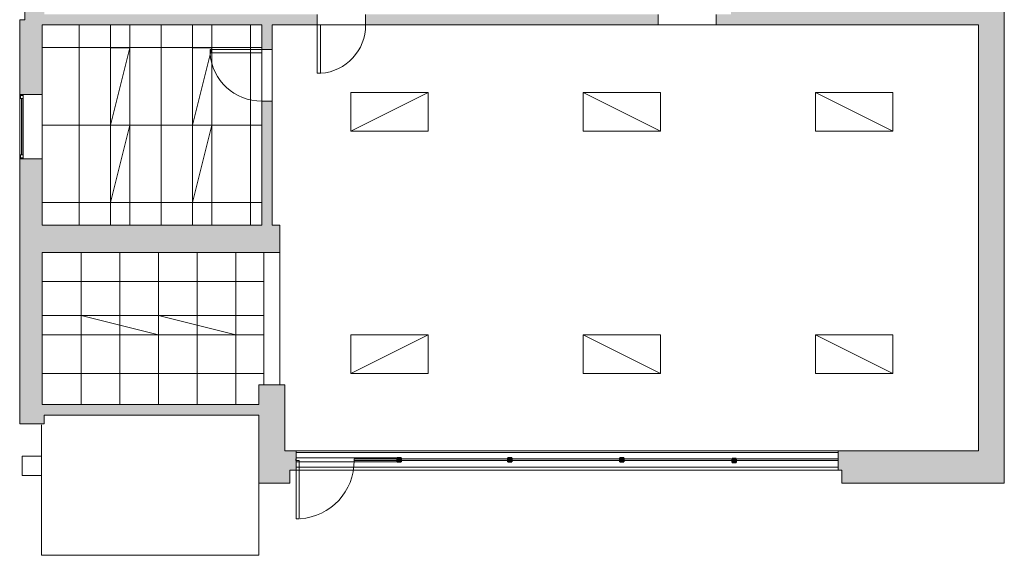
# Model space of a CAD drawing. Header units: inches. Extents: x -227 to 383, y -427 to 438.
# Tile 1 of 2: x -227 to 383, y -427 to -95. Entities that reach past the tile are written whole.
import ezdxf

# ---------------------------------------------------------------- set-up
doc = ezdxf.new("R2010")
doc.units = ezdxf.units.IN
doc.header["$MEASUREMENT"] = 0
doc.linetypes.add('Dash 1_16_', pattern=[0.125, 0.0625, -0.0625])
for name, color, linetype, lineweight in [('A-COLS', 52, 'Continuous', 9), ('A-DETL-MBND', 5, 'Continuous', 9), ('A-DETL-THIN', 151, 'Continuous', 9), ('A-DOOR', 31, 'Continuous', 9), ('A-GLAZ', 151, 'Continuous', 9), ('A-WALL', 90, 'Continuous', 9), ('A-WALL-PATT', 111, 'Continuous', 9), ('E-ELEC-FIXT', 91, 'Continuous', 9)]:
    doc.layers.add(name, color=color, linetype=linetype, lineweight=lineweight)
pattern_1 = [(270, (-107.716, -160.327), (-24, -1e-15), []), (180, (-107.716, -160.327), (6e-15, 48), [])]

# ---------------------------------------------------------------- blocks, each defined once
blk = doc.blocks.new('Planitar - Single Door_Flush Panel - 2_-8_ x 6_-8_-3185132-Main Floor')
at = {"layer": 'A-DOOR', "lineweight": 18}
for p, q in [((14, 3.25), (14, 35.26)), ((16, 35.26), (14, 35.26)), ((16, 3.25), (16, 35.26)), ((16, 3.25), (14, 3.25))]:
    blk.add_line(p, q, dxfattribs=at)
at = {"layer": 'A-DOOR'}
blk.add_arc((15.77, 3.55), 31.78, 93.86026, 180.54102, dxfattribs=at)
blk = doc.blocks.new('Planitar - Single Door_Flush Panel - 2_-6_ x 6_-8_-3186139-Main Floor')
at = {"layer": 'A-DOOR', "lineweight": 18}
for p, q in [((12.99, 3.25), (12.99, 33.25)), ((15, 33.25), (12.99, 33.25)), ((15, 3.25), (15, 33.25)), ((15, 3.25), (12.99, 3.25))]:
    blk.add_line(p, q, dxfattribs=at)
at = {"layer": 'A-DOOR'}
blk.add_arc((14.77, 3.55), 29.77, 93.991, 180.57751, dxfattribs=at)
blk = doc.blocks.new('Planitar-Fixed - 24_ x 48_-3187146-Main Floor')
at = {"layer": 'A-GLAZ', "lineweight": 18}
for p, q in [((-20, 7.51), (-19.25, 7.51)), ((-19.25, 7.51), (-19.25, 5.28)), ((-19.25, 7.01), (-17.52, 7.01)), ((-17.52, 7.01), (-17.52, 5.28)), ((17.52, 7.01), (17.52, 5.28)), ((19.25, 7.01), (17.52, 7.01)), ((19.25, 7.51), (19.25, 5.28)), ((19.96, 7.51), (19.25, 7.51)), ((-19.25, 5.28), (-17.52, 5.28)), ((17.52, 5.28), (19.25, 5.28)), ((-20, -6.49), (-18.74, -6.49)), ((20, -6.49), (18.74, -6.49))]:
    blk.add_line(p, q, dxfattribs=at)
at = {"layer": 'A-GLAZ'}
for p, q in [((20, 7.51), (-20, 7.51)), ((-20, 5.28), (-20, 7.51)), ((20, 5.28), (20, 7.51)), ((20, 5.28), (-20, 5.28)), ((-20, 5.28), (-20, -6.49)), ((-20, 5.28), (20, 5.28)), ((20, 5.28), (-20, 5.28)), ((-20, -6.49), (-20, 5.28)), ((20, -6.49), (20, 5.28)), ((20, -6.49), (20, 5.28)), ((-20, -6.49), (20, -6.49)), ((-20, -6.49), (20, -6.49))]:
    blk.add_line(p, q, dxfattribs=at)
at = {"layer": 'A-GLAZ', "lineweight": 25}
blk.add_line((-17.52, 6.15), (17.52, 6.15), dxfattribs=at)
blk = doc.blocks.new('Planitar - Single Door_Flush Panel - 3_-0_ x 6_-8_-3188645-Main Floor')
at = {"layer": 'A-DOOR', "lineweight": 18}
for p, q in [((16, 0.5), (16, 36.52)), ((18.01, 36.52), (16, 36.52)), ((18.01, 0.5), (18.01, 36.52)), ((18.01, 0.5), (16, 0.5))]:
    blk.add_line(p, q, dxfattribs=at)
at = {"layer": 'A-DOOR'}
blk.add_arc((17.78, 0.8), 35.8, 93.63321, 180.48033, dxfattribs=at)
blk = doc.blocks.new('1x4 Flourescent Light - 1x4 Flourescent Light-3208144-Main Floor')
at = {"layer": 'A-DETL-MBND'}
for p, q in [((6, 24), (-6, -24)), ((-6, -24), (-6, 24)), ((-6, 24), (6, 24)), ((6, 24), (6, -24)), ((6, -24), (-6, -24))]:
    blk.add_line(p, q, dxfattribs=at)
blk = doc.blocks.new('1x4 Flourescent Light - 1x4 Flourescent Light-3210920-Main Floor')
at = {"layer": 'A-DETL-MBND'}
for p, q in [((6, 24), (-6, -24)), ((-6, -24), (-6, 24)), ((-6, 24), (6, 24)), ((6, 24), (6, -24)), ((6, -24), (-6, -24))]:
    blk.add_line(p, q, dxfattribs=at)
blk = doc.blocks.new('2x4 Flourescent Light - 2x4 Flourescent Light-3206171-Main Floor')
at = {"layer": 'A-DETL-MBND'}
for p, q in [((12, 24), (-12, -24)), ((-12, -24), (-12, 24)), ((-12, 24), (12, 24)), ((12, 24), (12, -24)), ((12, -24), (-12, -24))]:
    blk.add_line(p, q, dxfattribs=at)
blk = doc.blocks.new('2x4 Flourescent Light - 2x4 Flourescent Light-3216411-Main Floor')
at = {"layer": 'A-DETL-MBND'}
for p, q in [((12, -24), (-12, 24)), ((12, 24), (-12, 24)), ((-12, 24), (-12, -24)), ((12, -24), (12, 24)), ((-12, -24), (12, -24))]:
    blk.add_line(p, q, dxfattribs=at)
blk = doc.blocks.new('Rectangular Column 3D - Family8-3283566-Main Floor')
at = {"layer": 'A-COLS'}
for p, q in [((0, 0), (0, 12)), ((0, 12), (12, 12)), ((12, 12), (12, 0)), ((12, 0), (0, 0))]:
    blk.add_line(p, q, dxfattribs=at)

msp = doc.modelspace()

# ---------------------------------------------------------------- hatches: boundary and pattern name
at = {"layer": 'A-DETL-MBND'}
h = msp.add_hatch(dxfattribs=at)
h.set_pattern_fill('FP_18', color=256, style=0, pattern_type=2)
h.set_pattern_definition([(270, (-189.832, -160.327), (-24, -1e-15), []), (180, (-189.83, -160.327), (6e-15, 48), [])])
h.paths.add_polyline_path([(-170.46, -222.45), (-170.46, -98.2), (-212.71, -98.2), (-212.71, -222.45), (-210.18, -222.45)], flags=0)
h = msp.add_hatch(dxfattribs=at)
h.set_pattern_fill('FP_17', color=256, style=0, pattern_type=2)
h.set_pattern_definition([(270, (-98.46, -64.327), (-24, -1e-15), []), (180, (-98.46, -64.327), (6e-15, 48), [])])
h.paths.add_polyline_path([(-170.46, -222.45), (-158.46, -222.45), (-158.46, -98.2), (-170.46, -98.2), (-170.46, -220.69)], flags=0)
h = msp.add_hatch(dxfattribs=at)
h.set_pattern_fill('FP_16', color=256, style=0, pattern_type=2)
h.set_pattern_definition([(270, (-139.088, -160.327), (-24, -1e-15), []), (180, (-139.09, -160.327), (6e-15, 48), [])])
h.paths.add_polyline_path([(-119.72, -222.45), (-119.72, -98.2), (-158.46, -98.2), (-158.46, -222.45)], flags=0)
h = msp.add_hatch(dxfattribs=at)
h.set_pattern_fill('FP_6', color=256, style=0, pattern_type=2)
h.set_pattern_definition(pattern_1)
h.paths.add_polyline_path([(-107.72, -222.45), (-107.72, -98.2), (-119.72, -98.2), (-119.72, -222.45)], flags=0)
h = msp.add_hatch(dxfattribs=at)
h.set_pattern_fill('FP_6', color=256, style=0, pattern_type=2)
h.set_pattern_definition(pattern_1)
h.paths.add_polyline_path([(-86.35, -222.45), (-76.72, -222.45), (-76.72, -98.2), (-107.72, -98.2), (-107.72, -222.45)], flags=0)
h = msp.add_hatch(dxfattribs=at)
h.set_pattern_fill('FP_14', color=256, style=0, pattern_type=2)
h.set_pattern_definition([(270, (-212.71, -665.452), (-24, -1e-15), []), (180, (-212.71, -665.452), (3e-15, 24), [])])
h.paths.add_polyline_path([(-203.32, -278.45), (-75.47, -278.45), (-75.47, -239.45), (-212.71, -239.45), (-212.71, -278.45)], flags=0)
h = msp.add_hatch(dxfattribs=at)
h.set_pattern_fill('FP_15', color=256, style=0, pattern_type=2)
h.set_pattern_definition([(0, (75.29, -206.452), (0, -24), []), (270, (75.29, -206.452), (-24, -1e-15), [])])
h.paths.add_polyline_path([(-75.47, -290.45), (-75.47, -278.45), (-212.71, -278.45), (-212.71, -290.45), (-86.35, -290.45)], flags=0)
h = msp.add_hatch(dxfattribs=at)
h.set_pattern_fill('FP_8', color=256, style=0, pattern_type=2)
h.set_pattern_definition([(0, (75.29, -218.452), (0, -24), []), (270, (75.29, -218.452), (-24, -1e-15), [])])
h.paths.add_polyline_path([(-86.35, -333.7), (-78.47, -333.7), (-78.47, -321.45), (-75.47, -321.45), (-75.47, -290.45), (-212.71, -290.45), (-212.71, -333.7), (-193.45, -333.7)], flags=0)
at = {"layer": 'A-WALL-PATT'}
h = msp.add_hatch(color=9, dxfattribs=at)
h.paths.add_polyline_path([(-211.47, -94.95), (-211.47, -68.67), (-223.47, -68.67), (-223.47, -94.95), (-212.71, -94.95)], flags=0)
h.paths.add_polyline_path([(-220.39, -28.67), (-211.47, -28.67), (-211.47, 10.39), (-223.47, 10.39), (-223.47, -28.67), (-221.23, -28.67)], flags=0)
h.paths.add_polyline_path([(-211.47, 50.39), (-211.47, 88.55), (-223.47, 88.55), (-223.47, 50.39), (-220.39, 50.39)], flags=0)
h.paths.add_polyline_path([(-211.47, 128.55), (-211.47, 222.55), (-223.47, 222.55), (-223.47, 128.55), (-220.39, 128.55)], flags=0)
for points in [[(362.53, -98.2), (362.53, -88.2), (214.03, -88.2), (214.03, -98.2), (315.76, -98.2)], [(383.44, -98.2), (383.44, -88.2), (362.53, -88.2), (362.53, -98.2), (367.44, -98.2)], [(367.44, -382.45), (383.44, -382.45), (383.44, -98.2), (367.44, -98.2), (367.44, -362.45)], [(-65.47, -239.45), (-65.47, -222.45), (-212.71, -222.45), (-212.71, -239.45), (-86.35, -239.45)], [(-62.47, -382.45), (-62.47, -321.45), (-78.47, -321.45), (-78.47, -382.45)], [(-211.47, -345.7), (-211.47, -333.7), (-226.71, -333.7), (-226.71, -345.7), (-220.39, -345.7)], [(-78.47, -340.2), (-78.47, -333.7), (-211.47, -333.7), (-211.47, -340.2), (-86.35, -340.2)], [(-62.47, -382.45), (-59.28, -382.45), (-59.28, -362.45), (-62.47, -362.45), (-62.47, -370.22)], [(367.44, -382.45), (367.44, -362.45), (282.72, -362.45), (282.72, -382.45)], [(9.72, -369.2), (9.72, -366.7), (7.22, -366.7), (7.22, -369.2)], [(78.22, -369.2), (78.22, -366.7), (75.72, -366.7), (75.72, -369.2)], [(147.72, -369.2), (147.72, -366.7), (145.22, -366.7), (145.22, -369.2)], [(217.22, -369.7), (217.22, -367.2), (214.72, -367.2), (214.72, -369.7)]]:
    msp.add_hatch(color=9, dxfattribs=at).paths.add_polyline_path(points, flags=0)
h = msp.add_hatch(color=9, dxfattribs=at)
h.paths.add_polyline_path([(-212.71, -333.7), (-212.71, -181.33), (-226.71, -181.33), (-226.71, -333.7), (-220.39, -333.7)], flags=0)
h.paths.add_polyline_path([(-220.39, -141.33), (-212.71, -141.33), (-212.71, -94.95), (-226.71, -94.95), (-226.71, -141.33), (-224.48, -141.33)], flags=0)
h = msp.add_hatch(color=9, dxfattribs=at)
h.paths.add_polyline_path([(214.03, -98.2), (214.03, -91.7), (204.92, -91.7), (204.92, -98.2)], flags=0)
h.paths.add_polyline_path([(168.9, -98.2), (168.9, -91.7), (-12.39, -91.7), (-12.39, -98.2), (47.69, -98.2)], flags=0)
h.paths.add_polyline_path([(-42.39, -98.2), (-42.39, -91.7), (-211.47, -91.7), (-211.47, -94.95), (-212.71, -94.95), (-212.71, -98.2), (-70.22, -98.2)], flags=0)
h = msp.add_hatch(color=9, dxfattribs=at)
h.paths.add_polyline_path([(-70.22, -222.45), (-70.22, -145.46), (-76.72, -145.46), (-76.72, -222.45)], flags=0)
h.paths.add_polyline_path([(-76.72, -113.45), (-70.22, -113.45), (-70.22, -98.2), (-76.72, -98.2)], flags=0)
h = msp.add_hatch(color=9, dxfattribs=at)
h.paths.add_polyline_path([(280.47, -374.45), (282.72, -374.45), (282.72, -362.45), (280.47, -362.45), (280.47, -368.45)], flags=0)
h.paths.add_polyline_path([(-55.47, -374.45), (-55.47, -362.45), (-59.28, -362.45), (-59.28, -374.45)], flags=0)
h = msp.add_hatch(color=9, dxfattribs=at)
h.paths.add_polyline_path([(280.47, -368.45), (280.47, -367.45), (217.22, -367.45), (217.22, -368.45)], flags=0)
h.paths.add_polyline_path([(214.72, -368.45), (214.72, -367.45), (147.72, -367.45), (147.72, -368.45)], flags=0)
h.paths.add_polyline_path([(145.22, -368.45), (145.22, -367.45), (78.22, -367.45), (78.22, -368.45)], flags=0)
h.paths.add_polyline_path([(75.72, -368.45), (75.72, -367.45), (9.72, -367.45), (9.72, -368.45), (47.69, -368.45)], flags=0)
h.paths.add_polyline_path([(7.22, -368.45), (7.22, -367.45), (-19.45, -367.45), (-19.45, -368.45)], flags=0)
h.paths.add_polyline_path([(-55.53, -368.45), (-55.47, -368.45), (-55.47, -367.45), (-55.53, -367.45)], flags=0)

# ---------------------------------------------------------------- linework, layer by layer
at = {"layer": 'A-DETL-MBND'}
for p, q in [((-170.46, -222.45), (-170.46, -98.2)), ((-158.46, -222.45), (-158.46, -98.2)), ((-119.72, -222.45), (-119.72, -98.2)), ((-107.72, -98.2), (-107.72, -222.45)), ((-75.47, -239.45), (-75.47, -321.45)), ((-65.47, -321.45), (-65.47, -239.45)), ((-75.47, -278.45), (-212.71, -278.45)), ((-212.71, -290.45), (-75.47, -290.45)), ((280.47, -363.45), (-55.47, -363.45)), ((7.22, -366.7), (-55.47, -366.7)), ((7.22, -369.2), (-55.47, -369.2)), ((-55.47, -372.45), (280.47, -372.45))]:
    msp.add_line(p, q, dxfattribs=at)
at = {"layer": 'A-DETL-THIN', "linetype": 'Dash 1_16_'}
for p, q in [((-213.22, -427.2), (-213.22, -346.2)), ((-78.47, -427.2), (-78.47, -382.45)), ((-78.47, -427.2), (-213.22, -427.2))]:
    msp.add_line(p, q, dxfattribs=at)
at = {"layer": 'A-DETL-THIN'}
for p, q in [((-213.22, -346.2), (-213.22, -427.2)), ((-78.47, -427.2), (-78.47, -382.45)), ((-78.47, -427.2), (-213.22, -427.2))]:
    msp.add_line(p, q, dxfattribs=at)
at = {"layer": 'A-WALL'}
for p, q in [((-223.47, -94.95), (-223.47, -68.67)), ((383.44, -88.2), (383.44, -382.45)), ((-226.71, -141.33), (-226.71, -94.95)), ((-226.71, -94.95), (-223.47, -94.95)), ((-42.39, -91.7), (-42.39, -98.2)), ((-12.39, -98.2), (-12.39, -91.7)), ((168.9, -91.7), (168.9, -98.2)), ((204.92, -98.2), (204.92, -91.7)), ((-212.71, -98.2), (-212.71, -141.33)), ((-76.72, -98.2), (-212.71, -98.2)), ((-76.72, -222.45), (-76.72, -98.2)), ((367.44, -98.2), (-70.22, -98.2)), ((-70.22, -98.2), (-70.22, -222.45)), ((367.44, -362.45), (367.44, -98.2)), ((-70.22, -113.45), (-76.72, -113.45)), ((-76.72, -145.46), (-70.22, -145.46)), ((-226.71, -345.7), (-226.71, -181.33)), ((-212.71, -181.33), (-212.71, -222.45)), ((-212.71, -222.45), (-76.72, -222.45)), ((-70.22, -222.45), (-65.47, -222.45)), ((-65.47, -222.45), (-65.47, -239.45)), ((-212.71, -239.45), (-212.71, -333.7)), ((-65.47, -239.45), (-212.71, -239.45)), ((-78.47, -333.7), (-78.47, -321.45)), ((-78.47, -321.45), (-62.47, -321.45)), ((-62.47, -321.45), (-62.47, -362.45)), ((-212.71, -333.7), (-78.47, -333.7)), ((-78.47, -340.2), (-211.47, -340.2)), ((-211.47, -340.2), (-211.47, -345.7)), ((-78.47, -382.45), (-78.47, -340.2)), ((-211.47, -345.7), (-226.71, -345.7)), ((367.44, -362.45), (-62.47, -362.45)), ((-55.47, -362.45), (-55.47, -374.45)), ((280.47, -374.45), (280.47, -362.45)), ((-55.53, -368.45), (-55.53, -367.45)), ((-55.53, -367.45), (-55.47, -367.45)), ((-55.47, -368.45), (-55.53, -368.45)), ((-19.45, -368.45), (-19.45, -367.45)), ((-19.45, -367.45), (7.22, -367.45)), ((7.22, -368.45), (-19.45, -368.45)), ((9.72, -367.45), (75.72, -367.45)), ((75.72, -368.45), (9.72, -368.45)), ((78.22, -367.45), (145.22, -367.45)), ((145.22, -368.45), (78.22, -368.45)), ((147.72, -367.45), (214.72, -367.45)), ((214.72, -368.45), (147.72, -368.45)), ((217.22, -367.45), (280.47, -367.45)), ((280.47, -368.45), (217.22, -368.45)), ((-59.28, -374.45), (-59.28, -382.45)), ((-59.28, -374.45), (282.72, -374.45)), ((282.72, -382.45), (282.72, -374.45)), ((-59.28, -382.45), (-78.47, -382.45)), ((383.44, -382.45), (282.72, -382.45))]:
    msp.add_line(p, q, dxfattribs=at)
at = {"layer": 'A-WALL', "lineweight": 35}
for p, q in [((7.22, -369.2), (7.22, -366.7)), ((7.22, -366.7), (9.72, -366.7)), ((9.72, -369.2), (7.22, -369.2)), ((9.72, -366.7), (9.72, -369.2)), ((75.72, -369.2), (75.72, -366.7)), ((75.72, -366.7), (78.22, -366.7)), ((78.22, -369.2), (75.72, -369.2)), ((78.22, -366.7), (78.22, -369.2)), ((145.22, -369.2), (145.22, -366.7)), ((145.22, -366.7), (147.72, -366.7)), ((147.72, -369.2), (145.22, -369.2)), ((147.72, -366.7), (147.72, -369.2)), ((214.72, -369.7), (214.72, -367.2)), ((214.72, -367.2), (217.22, -367.2)), ((217.22, -369.7), (214.72, -369.7)), ((217.22, -367.2), (217.22, -369.7))]:
    msp.add_line(p, q, dxfattribs=at)

# ---------------------------------------------------------------- block references
at = {"layer": 'A-COLS'}
msp.add_blockref('Rectangular Column 3D - Family8-3283566-Main Floor', (-225.22, -377.7), dxfattribs=at)
at = {"layer": 'A-DOOR'}
for name, p, rotation in [('Planitar - Single Door_Flush Panel - 2_-6_ x 6_-8_-3186139-Main Floor', (-27.39, -94.95), 180), ('Planitar - Single Door_Flush Panel - 2_-8_ x 6_-8_-3185132-Main Floor', (-73.47, -129.45), 89.99999999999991), ('Planitar - Single Door_Flush Panel - 3_-0_ x 6_-8_-3188645-Main Floor', (-37.46, -367.95), 180)]:
    msp.add_blockref(name, p, dxfattribs=dict(at, rotation=rotation))
at = {"layer": 'A-GLAZ', "rotation": 89.99999999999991}
msp.add_blockref('Planitar-Fixed - 24_ x 48_-3187146-Main Floor', (-219.2, -161.33), dxfattribs=at)
at = {"layer": 'E-ELEC-FIXT'}
for p in [(-164.46, -136.33), (-113.72, -136.33), (-164.46, -184.33), (-113.72, -184.33)]:
    msp.add_blockref('1x4 Flourescent Light - 1x4 Flourescent Light-3208144-Main Floor', p, dxfattribs=at)
for name, p, rotation in [('2x4 Flourescent Light - 2x4 Flourescent Light-3216411-Main Floor', (2.44, -152.2), 90.0000000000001), ('2x4 Flourescent Light - 2x4 Flourescent Light-3206171-Main Floor', (146.44, -152.2), 89.9999999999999), ('2x4 Flourescent Light - 2x4 Flourescent Light-3206171-Main Floor', (290.44, -152.2), 89.9999999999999), ('1x4 Flourescent Light - 1x4 Flourescent Light-3210920-Main Floor', (-164.71, -284.45), 89.9999999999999), ('1x4 Flourescent Light - 1x4 Flourescent Light-3210920-Main Floor', (-116.71, -284.45), 89.9999999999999), ('2x4 Flourescent Light - 2x4 Flourescent Light-3216411-Main Floor', (2.44, -302.45), 90.0000000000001), ('2x4 Flourescent Light - 2x4 Flourescent Light-3206171-Main Floor', (146.44, -302.45), 89.9999999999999), ('2x4 Flourescent Light - 2x4 Flourescent Light-3206171-Main Floor', (290.44, -302.45), 89.9999999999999)]:
    msp.add_blockref(name, p, dxfattribs=dict(at, rotation=rotation))

doc.saveas('drawing.dxf')
